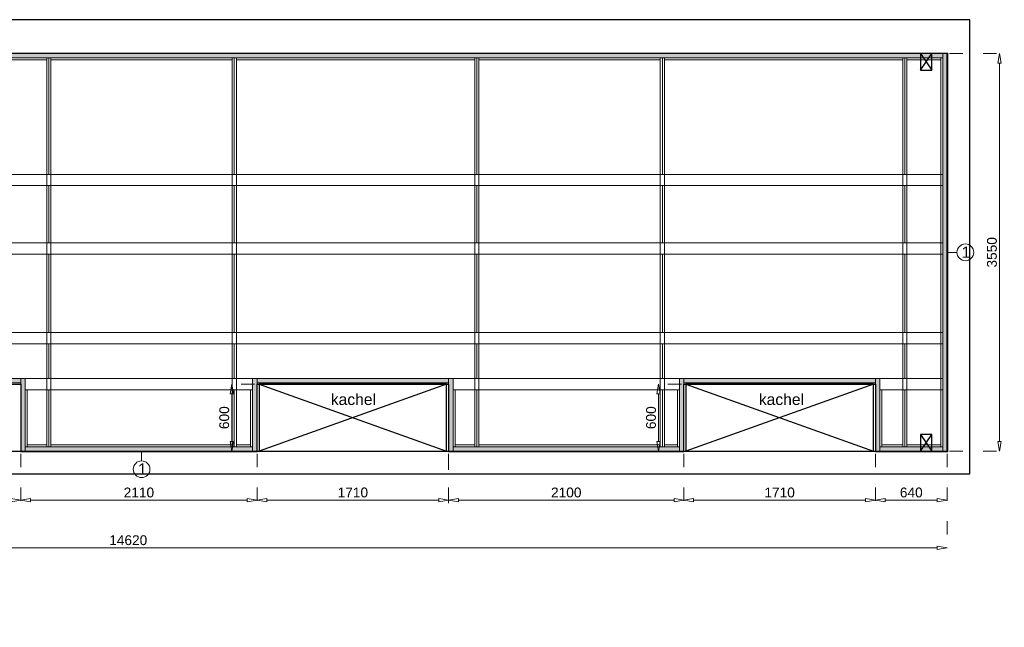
# Model space of a CAD drawing. Header units: millimetres. Extents: x 0 to 331873, y -101826 to 236919.
# Tile 37 of 57: x 193069 to 201859, y 51132 to 56552. Entities that reach past the tile are written whole.
import ezdxf

# ---------------------------------------------------------------- set-up
doc = ezdxf.new("R2010")
doc.units = ezdxf.units.MM
doc.header["$LTSCALE"] = 10
doc.linetypes.add('ACAD_ISO03W100', pattern=[30, 12, -18])
doc.linetypes.add('HIDDEN2', pattern=[0.1875, 0.125, -0.0625])
for name, color, linetype in [('$ symbolen', 8, 'Continuous'), ('40-h', 221, 'Continuous'), ('^ Bwkundig-bestaand', 250, 'Continuous'), ('DIM-DIM', 7, 'Continuous')]:
    doc.layers.add(name, color=color, linetype=linetype)
for name, color, linetype, lineweight in [('25-Staal-B', 150, 'Continuous', 25), ('40x120', 6, 'Continuous', 0), ('^ 0-Hout', 86, 'Continuous', 0), ('^ 0-Staal', 50, 'Continuous', 0), ('^ 0-Staal-txt', 7, 'Continuous', 0), ('s-horizontaal', 122, 'Continuous', 0)]:
    doc.layers.add(name, color=color, linetype=linetype, lineweight=lineweight)
doc.layers.add('omtrekwand', color=3, linetype='Continuous', plot=False)
doc.styles.add('Arial', font='arial.ttf')
doc.styles.get("Standard").update_dxf_attribs({"font": 'arial.ttf'})
doc.dimstyles.new('dim-11', dxfattribs={"dimscale": 35, "dimtxt": 2.5, "dimasz": 2.5, "dimexe": 1.25, "dimexo": 0.625, "dimtad": 1, "dimdec": 0, "dimtxsty": 'Arial', "dimblk": 'CLOSEDBLANK', "dimcen": 3, "dimclrd": 252, "dimclre": 252, "dimclrt": 7, "dimadec": 0, "dimazin": 0, "dimtfac": 1, "dimtdec": 0, "dimtmove": 0, "dimatfit": 3, "dimldrblk": 'CLOSEDBLANK', "dimfxl": 1, "dimlwd": 0, "dimlwe": 0, "dimarcsym": 0})

# ---------------------------------------------------------------- blocks, each defined once
blk = doc.blocks.new('kabeldoorvoer')
at = {"layer": '$ symbolen'}
blk.add_lwpolyline([(-150, 0), (0, 0), (0, 100), (-150, 100)], close=True, dxfattribs=at)
blk.add_lwpolyline([(-150, 100), (0, 0), (0, 100), (-150, 0)], dxfattribs=at)
blk = doc.blocks.new('staal_01_rechts')
at = {"layer": '^ 0-Staal'}
blk.add_lwpolyline([(82.2, 0), (0, 0)], dxfattribs=at)
blk.add_circle((156.9, 0), 74.7, dxfattribs=at)
at = {"layer": '^ 0-Staal', "insert": (123.7, 51.8), "char_height": 100, "attachment_point": 1}
blk.add_mtext_dynamic_manual_height_columns('1', width=136.034, gutter_width=12.5, heights=[0], dxfattribs=at)
blk = doc.blocks.new('staal_01_onder')
at = {"layer": '^ 0-Staal'}
blk.add_lwpolyline([(157857.3, 52616.3), (157857.3, 52698.5)], dxfattribs=at)
blk.add_circle((157857.3, 52541.6), 74.7, dxfattribs=at)
at = {"layer": '^ 0-Staal', "insert": (157824.2, 52593.5), "char_height": 100, "attachment_point": 1}
blk.add_mtext_dynamic_manual_height_columns('1', width=136.034, gutter_width=12.5, heights=[0], dxfattribs=at)
blk = doc.blocks.new('_ClosedBlank')
at = {"color": 0, "linetype": 'ByBlock', "lineweight": -2}
for p, q in [((-1, 0.17), (0, 0)), ((-1, 0.17), (-1, -0.17)), ((0, 0), (-1, -0.17))]:
    blk.add_line(p, q, dxfattribs=at)
blk = doc.blocks.new('*D1017')
at = {"layer": 'Defpoints', "color": 0, "transparency": 16777216}
for p in [(93134.1, -55121.5), (93964.1, -55121.5), (93964.1, -55555.7)]:
    blk.add_point(p, dxfattribs=at)
at = {"layer": 'DIM-DIM', "color": 252, "linetype": 'ACAD_ISO03W100', "lineweight": 0, "transparency": 16777216}
for p, q in [((93134.1, -55143.4), (93134.1, -55599.4)), ((93964.1, -55143.4), (93964.1, -55599.4))]:
    blk.add_line(p, q, dxfattribs=at)
at = {"layer": 'DIM-DIM', "color": 252, "lineweight": 0, "transparency": 16777216}
blk.add_line((93221.6, -55555.7), (93876.6, -55555.7), dxfattribs=at)
at = {"layer": 'DIM-DIM', "color": 252, "lineweight": 0, "transparency": 16777216, "xscale": 87.5, "yscale": 87.5, "zscale": 87.5, "rotation": 180}
blk.add_blockref('_ClosedBlank', (93134.1, -55555.7), dxfattribs=at)
at = {"layer": 'DIM-DIM', "color": 252, "lineweight": 0, "transparency": 16777216, "xscale": 87.5, "yscale": 87.5, "zscale": 87.5}
blk.add_blockref('_ClosedBlank', (93964.1, -55555.7), dxfattribs=at)
at = {"layer": 'DIM-DIM', "color": 7, "transparency": 16777216, "insert": (93549.1, -55489.1), "char_height": 87.5, "attachment_point": 5, "style": 'Arial'}
blk.add_mtext('830', dxfattribs=at)
blk = doc.blocks.new('*D1018')
at = {"layer": 'Defpoints', "color": 0, "transparency": 16777216}
for p in [(95674.1, -55121.5), (97774.1, -55121.5), (97774.1, -55555.7)]:
    blk.add_point(p, dxfattribs=at)
at = {"layer": 'DIM-DIM', "color": 252, "linetype": 'ACAD_ISO03W100', "lineweight": 0, "transparency": 16777216}
for p, q in [((95674.1, -55143.4), (95674.1, -55599.4)), ((97774.1, -55143.4), (97774.1, -55599.4))]:
    blk.add_line(p, q, dxfattribs=at)
at = {"layer": 'DIM-DIM', "color": 252, "lineweight": 0, "transparency": 16777216}
blk.add_line((95761.6, -55555.7), (97686.6, -55555.7), dxfattribs=at)
at = {"layer": 'DIM-DIM', "color": 252, "lineweight": 0, "transparency": 16777216, "xscale": 87.5, "yscale": 87.5, "zscale": 87.5, "rotation": 180}
blk.add_blockref('_ClosedBlank', (95674.1, -55555.7), dxfattribs=at)
at = {"layer": 'DIM-DIM', "color": 252, "lineweight": 0, "transparency": 16777216, "xscale": 87.5, "yscale": 87.5, "zscale": 87.5}
blk.add_blockref('_ClosedBlank', (97774.1, -55555.7), dxfattribs=at)
at = {"layer": 'DIM-DIM', "color": 7, "transparency": 16777216, "insert": (96724.1, -55489.1), "char_height": 87.5, "attachment_point": 5, "style": 'Arial'}
blk.add_mtext('2100', dxfattribs=at)
blk = doc.blocks.new('*D1019')
at = {"layer": 'Defpoints', "color": 0, "transparency": 16777216}
for p in [(93964.1, -55121.5), (95674.1, -55121.5), (95674.1, -55555.7)]:
    blk.add_point(p, dxfattribs=at)
at = {"layer": 'DIM-DIM', "color": 252, "linetype": 'ACAD_ISO03W100', "lineweight": 0, "transparency": 16777216}
for p, q in [((93964.1, -55143.4), (93964.1, -55599.4)), ((95674.1, -55143.4), (95674.1, -55599.4))]:
    blk.add_line(p, q, dxfattribs=at)
at = {"layer": 'DIM-DIM', "color": 252, "lineweight": 0, "transparency": 16777216}
blk.add_line((94051.6, -55555.7), (95586.6, -55555.7), dxfattribs=at)
at = {"layer": 'DIM-DIM', "color": 252, "lineweight": 0, "transparency": 16777216, "xscale": 87.5, "yscale": 87.5, "zscale": 87.5, "rotation": 180}
blk.add_blockref('_ClosedBlank', (93964.1, -55555.7), dxfattribs=at)
at = {"layer": 'DIM-DIM', "color": 252, "lineweight": 0, "transparency": 16777216, "xscale": 87.5, "yscale": 87.5, "zscale": 87.5}
blk.add_blockref('_ClosedBlank', (95674.1, -55555.7), dxfattribs=at)
at = {"layer": 'DIM-DIM', "color": 7, "transparency": 16777216, "insert": (94819.1, -55489.1), "char_height": 87.5, "attachment_point": 5, "style": 'Arial'}
blk.add_mtext('1710', dxfattribs=at)
blk = doc.blocks.new('*D1020')
at = {"layer": 'Defpoints', "color": 0, "transparency": 16777216}
for p in [(93134.1, -55121.5), (107754.1, -55121.5), (107754.1, -55981.2)]:
    blk.add_point(p, dxfattribs=at)
at = {"layer": 'DIM-DIM', "color": 252, "linetype": 'ACAD_ISO03W100', "lineweight": 0, "transparency": 16777216}
for p, q in [((93134.1, -55143.4), (93134.1, -56025)), ((107754.1, -55143.4), (107754.1, -56025))]:
    blk.add_line(p, q, dxfattribs=at)
at = {"layer": 'DIM-DIM', "color": 252, "lineweight": 0, "transparency": 16777216}
blk.add_line((93221.6, -55981.2), (107666.6, -55981.2), dxfattribs=at)
at = {"layer": 'DIM-DIM', "color": 252, "lineweight": 0, "transparency": 16777216, "xscale": 87.5, "yscale": 87.5, "zscale": 87.5, "rotation": 180}
blk.add_blockref('_ClosedBlank', (93134.1, -55981.2), dxfattribs=at)
at = {"layer": 'DIM-DIM', "color": 252, "lineweight": 0, "transparency": 16777216, "xscale": 87.5, "yscale": 87.5, "zscale": 87.5}
blk.add_blockref('_ClosedBlank', (107754.1, -55981.2), dxfattribs=at)
at = {"layer": 'DIM-DIM', "color": 7, "transparency": 16777216, "insert": (100444.1, -55914.7), "char_height": 87.5, "attachment_point": 5, "style": 'Arial'}
blk.add_mtext('14620', dxfattribs=at)
blk = doc.blocks.new('*D1021')
at = {"layer": '25-Staal-B', "color": 252, "linetype": 'ACAD_ISO03W100', "lineweight": 0, "transparency": 16777216}
for p, q in [((107776, -51571.5), (108264.8, -51571.5)), ((107776, -55121.5), (108264.8, -55121.5))]:
    blk.add_line(p, q, dxfattribs=at)
at = {"layer": '25-Staal-B', "color": 252, "lineweight": 0, "transparency": 16777216}
blk.add_line((108221.1, -55034), (108221.1, -51659), dxfattribs=at)
at = {"layer": 'Defpoints', "color": 0, "transparency": 16777216}
for p in [(107754.1, -51571.5), (108221.1, -51571.5), (107754.1, -55121.5)]:
    blk.add_point(p, dxfattribs=at)
at = {"layer": '25-Staal-B', "color": 252, "lineweight": 0, "transparency": 16777216, "xscale": 87.5, "yscale": 87.5, "zscale": 87.5}
for p, rotation in [((108221.1, -51571.5), 90), ((108221.1, -55121.5), 270)]:
    blk.add_blockref('_ClosedBlank', p, dxfattribs=dict(at, rotation=rotation))
at = {"layer": '25-Staal-B', "color": 7, "transparency": 16777216, "insert": (108154.5, -53346.5), "char_height": 87.5, "attachment_point": 5, "rotation": 90, "style": 'Arial'}
blk.add_mtext('3550', dxfattribs=at)
blk = doc.blocks.new('*D1022')
at = {"layer": 'Defpoints', "color": 0, "transparency": 16777216}
for p in [(97774.1, -55121.5), (99484.1, -55121.5), (99484.1, -55555.7)]:
    blk.add_point(p, dxfattribs=at)
at = {"layer": 'DIM-DIM', "color": 252, "linetype": 'ACAD_ISO03W100', "lineweight": 0, "transparency": 16777216}
for p, q in [((97774.1, -55143.4), (97774.1, -55599.4)), ((99484.1, -55143.4), (99484.1, -55599.4))]:
    blk.add_line(p, q, dxfattribs=at)
at = {"layer": 'DIM-DIM', "color": 252, "lineweight": 0, "transparency": 16777216}
blk.add_line((97861.6, -55555.7), (99396.6, -55555.7), dxfattribs=at)
at = {"layer": 'DIM-DIM', "color": 252, "lineweight": 0, "transparency": 16777216, "xscale": 87.5, "yscale": 87.5, "zscale": 87.5, "rotation": 180}
blk.add_blockref('_ClosedBlank', (97774.1, -55555.7), dxfattribs=at)
at = {"layer": 'DIM-DIM', "color": 252, "lineweight": 0, "transparency": 16777216, "xscale": 87.5, "yscale": 87.5, "zscale": 87.5}
blk.add_blockref('_ClosedBlank', (99484.1, -55555.7), dxfattribs=at)
at = {"layer": 'DIM-DIM', "color": 7, "transparency": 16777216, "insert": (98629.1, -55489.1), "char_height": 87.5, "attachment_point": 5, "style": 'Arial'}
blk.add_mtext('1710', dxfattribs=at)
blk = doc.blocks.new('*D1023')
at = {"layer": 'Defpoints', "color": 0, "transparency": 16777216}
for p in [(99484.1, -55121.5), (101594.1, -55121.5), (99484.1, -55555.7)]:
    blk.add_point(p, dxfattribs=at)
at = {"layer": 'DIM-DIM', "color": 252, "linetype": 'ACAD_ISO03W100', "lineweight": 0, "transparency": 16777216}
for p, q in [((99484.1, -55143.4), (99484.1, -55599.4)), ((101594.1, -55143.4), (101594.1, -55599.4))]:
    blk.add_line(p, q, dxfattribs=at)
at = {"layer": 'DIM-DIM', "color": 252, "lineweight": 0, "transparency": 16777216}
blk.add_line((101506.6, -55555.7), (99571.6, -55555.7), dxfattribs=at)
at = {"layer": 'DIM-DIM', "color": 252, "lineweight": 0, "transparency": 16777216, "xscale": 87.5, "yscale": 87.5, "zscale": 87.5, "rotation": 180}
blk.add_blockref('_ClosedBlank', (99484.1, -55555.7), dxfattribs=at)
at = {"layer": 'DIM-DIM', "color": 252, "lineweight": 0, "transparency": 16777216, "xscale": 87.5, "yscale": 87.5, "zscale": 87.5}
blk.add_blockref('_ClosedBlank', (101594.1, -55555.7), dxfattribs=at)
at = {"layer": 'DIM-DIM', "color": 7, "transparency": 16777216, "insert": (100539.1, -55489.1), "char_height": 87.5, "attachment_point": 5, "style": 'Arial'}
blk.add_mtext('2110', dxfattribs=at)
blk = doc.blocks.new('*D1024')
at = {"layer": 'Defpoints', "color": 0, "transparency": 16777216}
for p in [(101594.1, -55121.5), (103304.1, -55121.5), (101594.1, -55555.7)]:
    blk.add_point(p, dxfattribs=at)
at = {"layer": 'DIM-DIM', "color": 252, "linetype": 'ACAD_ISO03W100', "lineweight": 0, "transparency": 16777216}
for p, q in [((101594.1, -55143.4), (101594.1, -55599.4)), ((103304.1, -55143.4), (103304.1, -55599.4))]:
    blk.add_line(p, q, dxfattribs=at)
at = {"layer": 'DIM-DIM', "color": 252, "lineweight": 0, "transparency": 16777216}
blk.add_line((103216.6, -55555.7), (101681.6, -55555.7), dxfattribs=at)
at = {"layer": 'DIM-DIM', "color": 252, "lineweight": 0, "transparency": 16777216, "xscale": 87.5, "yscale": 87.5, "zscale": 87.5, "rotation": 180}
blk.add_blockref('_ClosedBlank', (101594.1, -55555.7), dxfattribs=at)
at = {"layer": 'DIM-DIM', "color": 252, "lineweight": 0, "transparency": 16777216, "xscale": 87.5, "yscale": 87.5, "zscale": 87.5}
blk.add_blockref('_ClosedBlank', (103304.1, -55555.7), dxfattribs=at)
at = {"layer": 'DIM-DIM', "color": 7, "transparency": 16777216, "insert": (102449.1, -55489.1), "char_height": 87.5, "attachment_point": 5, "style": 'Arial'}
blk.add_mtext('1710', dxfattribs=at)
blk = doc.blocks.new('*D1025')
at = {"layer": 'Defpoints', "color": 0, "transparency": 16777216}
for p in [(103304.1, -55143.4), (105404.1, -55121.5), (103304.1, -55555.7)]:
    blk.add_point(p, dxfattribs=at)
at = {"layer": 'DIM-DIM', "color": 252, "linetype": 'ACAD_ISO03W100', "lineweight": 0, "transparency": 16777216}
for p, q in [((103304.1, -55165.2), (103304.1, -55599.4)), ((105404.1, -55143.4), (105404.1, -55599.4))]:
    blk.add_line(p, q, dxfattribs=at)
at = {"layer": 'DIM-DIM', "color": 252, "lineweight": 0, "transparency": 16777216}
blk.add_line((105316.6, -55555.7), (103391.6, -55555.7), dxfattribs=at)
at = {"layer": 'DIM-DIM', "color": 252, "lineweight": 0, "transparency": 16777216, "xscale": 87.5, "yscale": 87.5, "zscale": 87.5, "rotation": 180}
blk.add_blockref('_ClosedBlank', (103304.1, -55555.7), dxfattribs=at)
at = {"layer": 'DIM-DIM', "color": 252, "lineweight": 0, "transparency": 16777216, "xscale": 87.5, "yscale": 87.5, "zscale": 87.5}
blk.add_blockref('_ClosedBlank', (105404.1, -55555.7), dxfattribs=at)
at = {"layer": 'DIM-DIM', "color": 7, "transparency": 16777216, "insert": (104354.1, -55489.1), "char_height": 87.5, "attachment_point": 5, "style": 'Arial'}
blk.add_mtext('2100', dxfattribs=at)
blk = doc.blocks.new('*D1026')
at = {"layer": 'Defpoints', "color": 0, "transparency": 16777216}
for p in [(107114.1, -55121.5), (107754.1, -55121.5), (107754.1, -55555.7)]:
    blk.add_point(p, dxfattribs=at)
at = {"layer": 'DIM-DIM', "color": 252, "linetype": 'ACAD_ISO03W100', "lineweight": 0, "transparency": 16777216}
for p, q in [((107114.1, -55143.4), (107114.1, -55599.4)), ((107754.1, -55143.4), (107754.1, -55599.4))]:
    blk.add_line(p, q, dxfattribs=at)
at = {"layer": 'DIM-DIM', "color": 252, "lineweight": 0, "transparency": 16777216}
blk.add_line((107201.6, -55555.7), (107666.6, -55555.7), dxfattribs=at)
at = {"layer": 'DIM-DIM', "color": 252, "lineweight": 0, "transparency": 16777216, "xscale": 87.5, "yscale": 87.5, "zscale": 87.5, "rotation": 180}
blk.add_blockref('_ClosedBlank', (107114.1, -55555.7), dxfattribs=at)
at = {"layer": 'DIM-DIM', "color": 252, "lineweight": 0, "transparency": 16777216, "xscale": 87.5, "yscale": 87.5, "zscale": 87.5}
blk.add_blockref('_ClosedBlank', (107754.1, -55555.7), dxfattribs=at)
at = {"layer": 'DIM-DIM', "color": 7, "transparency": 16777216, "insert": (107434.1, -55489.1), "char_height": 87.5, "attachment_point": 5, "style": 'Arial'}
blk.add_mtext('640', dxfattribs=at)
blk = doc.blocks.new('*D1027')
at = {"layer": 'Defpoints', "color": 0, "transparency": 16777216}
for p in [(105404.1, -55121.5), (107114.1, -55121.5), (107114.1, -55555.7)]:
    blk.add_point(p, dxfattribs=at)
at = {"layer": 'DIM-DIM', "color": 252, "linetype": 'ACAD_ISO03W100', "lineweight": 0, "transparency": 16777216}
for p, q in [((105404.1, -55143.4), (105404.1, -55599.4)), ((107114.1, -55143.4), (107114.1, -55599.4))]:
    blk.add_line(p, q, dxfattribs=at)
at = {"layer": 'DIM-DIM', "color": 252, "lineweight": 0, "transparency": 16777216}
blk.add_line((105491.6, -55555.7), (107026.6, -55555.7), dxfattribs=at)
at = {"layer": 'DIM-DIM', "color": 252, "lineweight": 0, "transparency": 16777216, "xscale": 87.5, "yscale": 87.5, "zscale": 87.5, "rotation": 180}
blk.add_blockref('_ClosedBlank', (105404.1, -55555.7), dxfattribs=at)
at = {"layer": 'DIM-DIM', "color": 252, "lineweight": 0, "transparency": 16777216, "xscale": 87.5, "yscale": 87.5, "zscale": 87.5}
blk.add_blockref('_ClosedBlank', (107114.1, -55555.7), dxfattribs=at)
at = {"layer": 'DIM-DIM', "color": 7, "transparency": 16777216, "insert": (106259.1, -55489.1), "char_height": 87.5, "attachment_point": 5, "style": 'Arial'}
blk.add_mtext('1710', dxfattribs=at)
blk = doc.blocks.new('*D1264')
at = {"layer": 'Defpoints', "color": 0, "transparency": 16777216}
for p in [(97774.1, -54521.5), (97547.9, -55121.5), (97774.1, -55121.5)]:
    blk.add_point(p, dxfattribs=at)
at = {"layer": 'DIM-DIM', "color": 252, "linetype": 'ACAD_ISO03W100', "lineweight": 0, "transparency": 16777216}
for p, q in [((97752.3, -54521.5), (97504.1, -54521.5)), ((97752.3, -55121.5), (97504.1, -55121.5))]:
    blk.add_line(p, q, dxfattribs=at)
at = {"layer": 'DIM-DIM', "color": 252, "lineweight": 0, "transparency": 16777216}
blk.add_line((97547.9, -54609), (97547.9, -55034), dxfattribs=at)
at = {"layer": 'DIM-DIM', "color": 252, "lineweight": 0, "transparency": 16777216, "xscale": 87.5, "yscale": 87.5, "zscale": 87.5}
for p, rotation in [((97547.9, -54521.5), 90), ((97547.9, -55121.5), 270)]:
    blk.add_blockref('_ClosedBlank', p, dxfattribs=dict(at, rotation=rotation))
at = {"layer": 'DIM-DIM', "color": 7, "transparency": 16777216, "insert": (97481.3, -54821.5), "char_height": 87.5, "attachment_point": 5, "rotation": 90, "style": 'Arial'}
blk.add_mtext('600', dxfattribs=at)
blk = doc.blocks.new('*D1124')
at = {"layer": 'Defpoints', "color": 0, "transparency": 16777216}
for p in [(101594.1, -54521.5), (101367.9, -55121.5), (101594.1, -55121.5)]:
    blk.add_point(p, dxfattribs=at)
at = {"layer": 'DIM-DIM', "color": 252, "linetype": 'ACAD_ISO03W100', "lineweight": 0, "transparency": 16777216}
for p, q in [((101572.3, -54521.5), (101324.1, -54521.5)), ((101572.3, -55121.5), (101324.1, -55121.5))]:
    blk.add_line(p, q, dxfattribs=at)
at = {"layer": 'DIM-DIM', "color": 252, "lineweight": 0, "transparency": 16777216}
blk.add_line((101367.9, -54609), (101367.9, -55034), dxfattribs=at)
at = {"layer": 'DIM-DIM', "color": 252, "lineweight": 0, "transparency": 16777216, "xscale": 87.5, "yscale": 87.5, "zscale": 87.5}
for p, rotation in [((101367.9, -54521.5), 90), ((101367.9, -55121.5), 270)]:
    blk.add_blockref('_ClosedBlank', p, dxfattribs=dict(at, rotation=rotation))
at = {"layer": 'DIM-DIM', "color": 7, "transparency": 16777216, "insert": (101301.3, -54821.5), "char_height": 87.5, "attachment_point": 5, "rotation": 90, "style": 'Arial'}
blk.add_mtext('600', dxfattribs=at)
blk = doc.blocks.new('*D1125')
at = {"layer": 'Defpoints', "color": 0, "transparency": 16777216}
for p in [(105404.1, -54521.5), (105177.9, -55121.5), (105404.1, -55121.5)]:
    blk.add_point(p, dxfattribs=at)
at = {"layer": 'DIM-DIM', "color": 252, "linetype": 'ACAD_ISO03W100', "lineweight": 0, "transparency": 16777216}
for p, q in [((105382.3, -54521.5), (105134.1, -54521.5)), ((105382.3, -55121.5), (105134.1, -55121.5))]:
    blk.add_line(p, q, dxfattribs=at)
at = {"layer": 'DIM-DIM', "color": 252, "lineweight": 0, "transparency": 16777216}
blk.add_line((105177.9, -54609), (105177.9, -55034), dxfattribs=at)
at = {"layer": 'DIM-DIM', "color": 252, "lineweight": 0, "transparency": 16777216, "xscale": 87.5, "yscale": 87.5, "zscale": 87.5}
for p, rotation in [((105177.9, -54521.5), 90), ((105177.9, -55121.5), 270)]:
    blk.add_blockref('_ClosedBlank', p, dxfattribs=dict(at, rotation=rotation))
at = {"layer": 'DIM-DIM', "color": 7, "transparency": 16777216, "insert": (105111.3, -54821.5), "char_height": 87.5, "attachment_point": 5, "rotation": 90, "style": 'Arial'}
blk.add_mtext('600', dxfattribs=at)
blk = doc.blocks.new('*D1126')
at = {"layer": 'Defpoints', "color": 0, "transparency": 16777216}
for p in [(93964.1, -54521.5), (93737.9, -55121.5), (93964.1, -55121.5)]:
    blk.add_point(p, dxfattribs=at)
at = {"layer": 'DIM-DIM', "color": 252, "linetype": 'ACAD_ISO03W100', "lineweight": 0, "transparency": 16777216}
for p, q in [((93942.3, -54521.5), (93694.1, -54521.5)), ((93942.3, -55121.5), (93694.1, -55121.5))]:
    blk.add_line(p, q, dxfattribs=at)
at = {"layer": 'DIM-DIM', "color": 252, "lineweight": 0, "transparency": 16777216}
blk.add_line((93737.9, -54609), (93737.9, -55034), dxfattribs=at)
at = {"layer": 'DIM-DIM', "color": 252, "lineweight": 0, "transparency": 16777216, "xscale": 87.5, "yscale": 87.5, "zscale": 87.5}
for p, rotation in [((93737.9, -54521.5), 90), ((93737.9, -55121.5), 270)]:
    blk.add_blockref('_ClosedBlank', p, dxfattribs=dict(at, rotation=rotation))
at = {"layer": 'DIM-DIM', "color": 7, "transparency": 16777216, "insert": (93671.3, -54821.5), "char_height": 87.5, "attachment_point": 5, "rotation": 90, "style": 'Arial'}
blk.add_mtext('600', dxfattribs=at)
blk = doc.blocks.new('1c')
at = {"layer": '25-Staal-B'}
blk.add_lwpolyline([(11291.6, 5366), (-3328.4, 5366), (-3328.4, 1816), (-2498.4, 1816), (-2498.4, 2416), (-788.4, 2416), (-788.4, 1816), (1311.6, 1816), (1311.6, 2416), (3021.6, 2416), (3021.6, 1816), (5131.6, 1816), (5131.6, 2416), (6841.6, 2416), (6841.6, 1816), (8941.6, 1816), (8941.6, 2416), (10651.6, 2416), (10651.6, 1816), (11291.6, 1816)], close=True, dxfattribs=at)
at = {"layer": '^ 0-Staal-txt', "lineweight": 0, "style": 'Arial'}
for s, p in [('Zaal  1', (-5101.7, 553.9)), ('Wand  - ', (-5101.7, 249.2)), ('1C', (-4304.6, 249.2))]:
    blk.add_text(s, height=154.21, dxfattribs=at).set_placement(p)
at = {"layer": '25-Staal-B'}
dim = blk.add_linear_dim(base=(11758.5, 5366), p1=(11291.6, 1816), p2=(11291.6, 5366), angle=90, dimstyle='dim-11', dxfattribs=at)
dim.commit()
dim.dimension.update_dxf_attribs({"geometry": '*D1021', "text_midpoint": (11691.9, 3591), "insert": (-96462.5, 56937.5)})
at = {"layer": 'DIM-DIM'}
for base, p1, p2, picture, middle in [((-2724.7, 1816), (-2498.4, 2416), (-2498.4, 1816), '*D1126', (-2791.2, 2116)), ((1085.3, 1816), (1311.6, 2416), (1311.6, 1816), '*D1264', (1018.8, 2116)), ((4905.3, 1816), (5131.6, 2416), (5131.6, 1816), '*D1124', (4838.8, 2116)), ((8715.3, 1816), (8941.6, 2416), (8941.6, 1816), '*D1125', (8648.8, 2116))]:
    dim = blk.add_linear_dim(base=base, p1=p1, p2=p2, angle=90, dimstyle='dim-11', dxfattribs=at)
    dim.commit()
    dim.dimension.update_dxf_attribs({"geometry": picture, "text_midpoint": middle, "insert": (-96462.5, 56937.5)})
for base, p1, p2, picture, middle in [((-2498.4, 1381.8), (-3328.4, 1816), (-2498.4, 1816), '*D1017', (-2913.4, 1448.4)), ((11291.6, 956.2), (-3328.4, 1816), (11291.6, 1816), '*D1020', (3981.6, 1022.8)), ((-788.4, 1381.8), (-2498.4, 1816), (-788.4, 1816), '*D1019', (-1643.4, 1448.3)), ((1311.6, 1381.8), (-788.4, 1816), (1311.6, 1816), '*D1018', (261.6, 1448.3)), ((3021.6, 1381.8), (1311.6, 1816), (3021.6, 1816), '*D1022', (2166.6, 1448.3)), ((3021.6, 1381.8), (5131.6, 1816), (3021.6, 1816), '*D1023', (4076.6, 1448.3)), ((5131.6, 1381.8), (6841.6, 1816), (5131.6, 1816), '*D1024', (5986.6, 1448.3)), ((6841.6, 1381.8), (8941.6, 1816), (6841.6, 1794.1), '*D1025', (7891.6, 1448.3)), ((10651.6, 1381.8), (8941.6, 1816), (10651.6, 1816), '*D1027', (9796.6, 1448.3)), ((11291.6, 1381.8), (10651.6, 1816), (11291.6, 1816), '*D1026', (10971.6, 1448.3))]:
    dim = blk.add_linear_dim(base=base, p1=p1, p2=p2, dimstyle='dim-11', dxfattribs=at)
    dim.commit()
    dim.dimension.update_dxf_attribs({"geometry": picture, "text_midpoint": middle, "insert": (-96462.5, 56937.5)})

msp = doc.modelspace()

# ---------------------------------------------------------------- hatches: boundary and pattern name
at = {"layer": '40-h'}
h = msp.add_hatch(dxfattribs=at)
h.set_pattern_fill('DOTS', color=256)
h.paths.add_polyline_path([(196898.29, 52701.52), (196938.29, 52701.52), (196938.29, 53351.52), (196898.29, 53351.52)])
h.paths.add_polyline_path([(198958.29, 52701.52), (198958.29, 52741.52), (196938.29, 52741.52), (196938.29, 52701.52)])
h.paths.add_polyline_path([(198998.29, 53351.52), (200708.29, 53351.52), (200708.29, 53311.52), (198998.29, 53311.52)])
h.paths.add_polyline_path([(198998.29, 52701.52), (198958.29, 52701.52), (198958.29, 53351.52), (198998.29, 53351.52)])
h.paths.add_polyline_path([(200708.29, 52701.52), (200748.29, 52701.52), (200748.29, 53351.52), (200708.29, 53351.52)])
h.paths.add_polyline_path([(200748.29, 52741.52), (201311.29, 52741.52), (201311.29, 52701.52), (200748.29, 52701.52)])
h.paths.add_polyline_path([(201351.29, 52701.52), (201311.29, 52701.52), (201311.29, 56251.52), (201351.29, 56251.52)])
h.paths.add_polyline_path([(201311.29, 56211.52), (201311.29, 56251.52), (186768.29, 56251.52), (186768.29, 56211.52)])
h = msp.add_hatch(dxfattribs=at)
h.set_pattern_fill('DOTS', color=256)
h.set_pattern_definition([(0, (-94, 0), (0.79375, 1.5875), [0, -1.5875])])
h.paths.add_polyline_path([(195148.29, 52701.52), (195148.29, 52741.52), (193118.29, 52741.52), (193118.29, 52701.52)])
h.paths.add_polyline_path([(193078.29, 52701.52), (193118.29, 52701.52), (193118.29, 53351.52), (193078.29, 53351.52)])
h.paths.add_polyline_path([(191368.29, 53351.52), (193078.29, 53351.52), (193078.29, 53311.52), (191368.29, 53311.52)])
h.paths.add_polyline_path([(191368.29, 52701.52), (191328.29, 52701.52), (191328.29, 53351.52), (191368.29, 53351.52)])
h.paths.add_polyline_path([(191328.29, 52701.52), (191328.29, 52741.52), (189308.29, 52741.52), (189308.29, 52701.52)])
h.paths.add_polyline_path([(195188.29, 53351.52), (196898.29, 53351.52), (196898.29, 53311.52), (195188.29, 53311.52)])
h.paths.add_polyline_path([(195188.29, 52701.52), (195148.29, 52701.52), (195148.29, 53351.52), (195188.29, 53351.52)])

# ---------------------------------------------------------------- linework, layer by layer
at = {"layer": '$ symbolen'}
for points in [[(195206.29, 52701.52), (196880.29, 52701.52), (196880.29, 53301.52), (195206.29, 53301.52)], [(199016.29, 52701.52), (200690.29, 52701.52), (200690.29, 53301.52), (199016.29, 53301.52)]]:
    msp.add_lwpolyline(points, close=True, dxfattribs=at)
for points in [[(195206.29, 53301.52), (196880.29, 52701.52), (196880.29, 53301.52), (195206.29, 52701.52)], [(199016.29, 53301.52), (200690.29, 52701.52), (200690.29, 53301.52), (199016.29, 52701.52)]]:
    msp.add_lwpolyline(points, dxfattribs=at)
at = {"layer": '40x120'}
for points in [[(201311.29, 56211.52), (201311.29, 56251.52), (186768.29, 56251.52), (186768.29, 56211.52)], [(201351.29, 52701.52), (201311.29, 52701.52), (201311.29, 56251.52), (201351.29, 56251.52)], [(201351.29, 52701.52), (201311.29, 52701.52), (201311.29, 56251.52), (201351.29, 56251.52)], [(191368.29, 53351.52), (193078.29, 53351.52), (193078.29, 53311.52), (191368.29, 53311.52)], [(193078.29, 52701.52), (193118.29, 52701.52), (193118.29, 53351.52), (193078.29, 53351.52)], [(193078.29, 52701.52), (193118.29, 52701.52), (193118.29, 53351.52), (193078.29, 53351.52)], [(195188.29, 52701.52), (195148.29, 52701.52), (195148.29, 53351.52), (195188.29, 53351.52)], [(195188.29, 52701.52), (195148.29, 52701.52), (195148.29, 53351.52), (195188.29, 53351.52)], [(195188.29, 53351.52), (196898.29, 53351.52), (196898.29, 53311.52), (195188.29, 53311.52)], [(196898.29, 52701.52), (196938.29, 52701.52), (196938.29, 53351.52), (196898.29, 53351.52)], [(196898.29, 52701.52), (196938.29, 52701.52), (196938.29, 53351.52), (196898.29, 53351.52)], [(198998.29, 52701.52), (198958.29, 52701.52), (198958.29, 53351.52), (198998.29, 53351.52)], [(198998.29, 52701.52), (198958.29, 52701.52), (198958.29, 53351.52), (198998.29, 53351.52)], [(198998.29, 53351.52), (200708.29, 53351.52), (200708.29, 53311.52), (198998.29, 53311.52)], [(200708.29, 52701.52), (200748.29, 52701.52), (200748.29, 53351.52), (200708.29, 53351.52)], [(200708.29, 52701.52), (200748.29, 52701.52), (200748.29, 53351.52), (200708.29, 53351.52)], [(195148.29, 52701.52), (195148.29, 52741.52), (193118.29, 52741.52), (193118.29, 52701.52)], [(198958.29, 52701.52), (198958.29, 52741.52), (196938.29, 52741.52), (196938.29, 52701.52)], [(200748.29, 52741.52), (201311.29, 52741.52), (201311.29, 52701.52), (200748.29, 52701.52)]]:
    msp.add_lwpolyline(points, close=True, dxfattribs=at)
at = {"layer": '^ 0-Hout'}
for points in [[(193312.29, 56193.52), (193312.29, 56211.52), (191182.29, 56211.52), (191182.29, 56193.52)], [(193330.29, 55171.52), (193312.29, 55171.52), (193312.29, 56211.52), (193330.29, 56211.52)], [(193330.29, 55171.52), (193348.29, 55171.52), (193348.29, 56211.52), (193330.29, 56211.52)], [(193348.29, 56211.52), (194967.29, 56211.52), (194967.29, 56193.52), (193348.29, 56193.52)], [(194985.29, 55171.52), (194967.29, 55171.52), (194967.29, 56211.52), (194985.29, 56211.52)], [(194985.29, 55171.52), (195003.29, 55171.52), (195003.29, 56211.52), (194985.29, 56211.52)], [(197133.29, 56193.52), (197133.29, 56211.52), (195003.29, 56211.52), (195003.29, 56193.52)], [(197151.29, 55171.52), (197133.29, 55171.52), (197133.29, 56211.52), (197151.29, 56211.52)], [(197151.29, 55171.52), (197169.29, 55171.52), (197169.29, 56211.52), (197151.29, 56211.52)], [(197169.29, 56211.52), (198788.29, 56211.52), (198788.29, 56193.52), (197169.29, 56193.52)], [(198806.29, 55171.52), (198788.29, 55171.52), (198788.29, 56211.52), (198806.29, 56211.52)], [(198806.29, 55171.52), (198824.29, 55171.52), (198824.29, 56211.52), (198806.29, 56211.52)], [(200954.29, 56193.52), (200954.29, 56211.52), (198824.29, 56211.52), (198824.29, 56193.52)], [(200972.29, 55171.52), (200954.29, 55171.52), (200954.29, 56211.52), (200972.29, 56211.52)], [(200972.29, 55171.52), (200990.29, 55171.52), (200990.29, 56211.52), (200972.29, 56211.52)], [(200990.29, 56193.52), (201293.29, 56193.52), (201293.29, 56211.52), (200990.29, 56211.52)], [(201311.29, 55171.52), (201293.29, 55171.52), (201293.29, 56211.52), (201311.29, 56211.52)], [(193330.29, 54561.52), (193312.29, 54561.52), (193312.29, 55071.52), (193330.29, 55071.52)], [(193330.29, 54561.52), (193348.29, 54561.52), (193348.29, 55071.52), (193330.29, 55071.52)], [(194985.29, 54561.52), (194967.29, 54561.52), (194967.29, 55071.52), (194985.29, 55071.52)], [(194985.29, 54561.52), (195003.29, 54561.52), (195003.29, 55071.52), (194985.29, 55071.52)], [(197151.29, 54561.52), (197133.29, 54561.52), (197133.29, 55071.52), (197151.29, 55071.52)], [(197151.29, 54561.52), (197169.29, 54561.52), (197169.29, 55071.52), (197151.29, 55071.52)], [(198806.29, 54561.52), (198788.29, 54561.52), (198788.29, 55071.52), (198806.29, 55071.52)], [(198806.29, 54561.52), (198824.29, 54561.52), (198824.29, 55071.52), (198806.29, 55071.52)], [(200972.29, 54561.52), (200954.29, 54561.52), (200954.29, 55071.52), (200972.29, 55071.52)], [(200972.29, 54561.52), (200990.29, 54561.52), (200990.29, 55071.52), (200972.29, 55071.52)], [(201311.29, 54561.52), (201293.29, 54561.52), (201293.29, 55071.52), (201311.29, 55071.52)], [(193330.29, 53761.52), (193312.29, 53761.52), (193312.29, 54461.52), (193330.29, 54461.52)], [(193330.29, 53761.52), (193348.29, 53761.52), (193348.29, 54461.52), (193330.29, 54461.52)], [(194985.29, 53761.52), (194967.29, 53761.52), (194967.29, 54461.52), (194985.29, 54461.52)], [(194985.29, 53761.52), (195003.29, 53761.52), (195003.29, 54461.52), (194985.29, 54461.52)], [(197151.29, 53761.52), (197133.29, 53761.52), (197133.29, 54461.52), (197151.29, 54461.52)], [(197151.29, 53761.52), (197169.29, 53761.52), (197169.29, 54461.52), (197151.29, 54461.52)], [(198806.29, 53761.52), (198788.29, 53761.52), (198788.29, 54461.52), (198806.29, 54461.52)], [(198806.29, 53761.52), (198824.29, 53761.52), (198824.29, 54461.52), (198806.29, 54461.52)], [(200972.29, 53761.52), (200954.29, 53761.52), (200954.29, 54461.52), (200972.29, 54461.52)], [(200972.29, 53761.52), (200990.29, 53761.52), (200990.29, 54461.52), (200972.29, 54461.52)], [(201311.29, 53761.52), (201293.29, 53761.52), (201293.29, 54461.52), (201311.29, 54461.52)], [(193330.29, 53351.52), (193312.29, 53351.52), (193312.29, 53661.52), (193330.29, 53661.52)], [(193330.29, 53351.52), (193348.29, 53351.52), (193348.29, 53661.52), (193330.29, 53661.52)], [(194985.29, 53351.52), (194967.29, 53351.52), (194967.29, 53661.52), (194985.29, 53661.52)], [(194985.29, 53351.52), (195003.29, 53351.52), (195003.29, 53661.52), (194985.29, 53661.52)], [(197151.29, 53351.52), (197133.29, 53351.52), (197133.29, 53661.52), (197151.29, 53661.52)], [(197151.29, 53351.52), (197169.29, 53351.52), (197169.29, 53661.52), (197151.29, 53661.52)], [(198806.29, 53351.52), (198788.29, 53351.52), (198788.29, 53661.52), (198806.29, 53661.52)], [(198806.29, 53351.52), (198824.29, 53351.52), (198824.29, 53661.52), (198806.29, 53661.52)], [(200972.29, 53351.52), (200954.29, 53351.52), (200954.29, 53661.52), (200972.29, 53661.52)], [(200972.29, 53351.52), (200990.29, 53351.52), (200990.29, 53661.52), (200972.29, 53661.52)], [(201311.29, 53351.52), (201293.29, 53351.52), (201293.29, 53661.52), (201311.29, 53661.52)], [(193118.29, 53251.52), (193136.29, 53251.52), (193136.29, 52741.52), (193118.29, 52741.52)], [(193330.29, 53251.52), (193312.29, 53251.52), (193312.29, 52741.52), (193330.29, 52741.52)], [(193330.29, 53251.52), (193348.29, 53251.52), (193348.29, 52741.52), (193330.29, 52741.52)], [(194985.29, 53251.52), (194967.29, 53251.52), (194967.29, 52741.52), (194985.29, 52741.52)], [(194985.29, 53251.52), (195003.29, 53251.52), (195003.29, 52741.52), (194985.29, 52741.52)], [(195148.29, 53251.52), (195130.29, 53251.52), (195130.29, 52741.52), (195148.29, 52741.52)], [(196938.29, 53251.52), (196956.29, 53251.52), (196956.29, 52741.52), (196938.29, 52741.52)], [(197151.29, 53251.52), (197133.29, 53251.52), (197133.29, 52741.52), (197151.29, 52741.52)], [(197151.29, 53251.52), (197169.29, 53251.52), (197169.29, 52741.52), (197151.29, 52741.52)], [(198806.29, 53251.52), (198788.29, 53251.52), (198788.29, 52741.52), (198806.29, 52741.52)], [(198806.29, 53251.52), (198824.29, 53251.52), (198824.29, 52741.52), (198806.29, 52741.52)], [(198958.29, 53251.52), (198940.29, 53251.52), (198940.29, 52741.52), (198958.29, 52741.52)], [(200748.29, 53251.52), (200766.29, 53251.52), (200766.29, 52741.52), (200748.29, 52741.52)], [(200972.29, 53251.52), (200954.29, 53251.52), (200954.29, 52741.52), (200972.29, 52741.52)], [(200972.29, 53251.52), (200990.29, 53251.52), (200990.29, 52741.52), (200972.29, 52741.52)], [(201311.29, 53251.52), (201293.29, 53251.52), (201293.29, 52741.52), (201311.29, 52741.52)], [(193312.29, 52759.52), (193136.29, 52759.52), (193136.29, 52741.52), (193312.29, 52741.52)], [(193348.29, 52759.52), (194967.29, 52759.52), (194967.29, 52741.52), (193348.29, 52741.52)], [(195003.29, 52759.52), (195130.29, 52759.52), (195130.29, 52741.52), (195003.29, 52741.52)], [(197133.29, 52759.52), (196956.29, 52759.52), (196956.29, 52741.52), (197133.29, 52741.52)], [(197169.29, 52759.52), (198788.29, 52759.52), (198788.29, 52741.52), (197169.29, 52741.52)], [(198824.29, 52759.52), (198940.29, 52759.52), (198940.29, 52741.52), (198824.29, 52741.52)], [(200766.29, 52759.52), (200954.29, 52759.52), (200954.29, 52741.52), (200766.29, 52741.52)], [(200990.29, 52759.52), (201293.29, 52759.52), (201293.29, 52741.52), (200990.29, 52741.52)]]:
    msp.add_lwpolyline(points, close=True, dxfattribs=at)
at = {"layer": '^ 0-Hout', "linetype": 'HIDDEN2'}
for points in [[(193312.29, 55171.52), (193312.29, 55071.52)], [(193348.29, 55171.52), (193348.29, 55071.52)], [(194967.29, 55171.52), (194967.29, 55071.52)], [(195003.29, 55171.52), (195003.29, 55071.52)], [(197133.29, 55171.52), (197133.29, 55071.52)], [(197169.29, 55171.52), (197169.29, 55071.52)], [(198788.29, 55171.52), (198788.29, 55071.52)], [(198824.29, 55171.52), (198824.29, 55071.52)], [(200954.29, 55171.52), (200954.29, 55071.52)], [(200990.29, 55171.52), (200990.29, 55071.52)], [(201293.29, 55171.52), (201293.29, 55071.52)], [(193312.29, 54561.52), (193312.29, 54461.52)], [(193348.29, 54561.52), (193348.29, 54461.52)], [(194967.29, 54561.52), (194967.29, 54461.52)], [(195003.29, 54561.52), (195003.29, 54461.52)], [(197133.29, 54561.52), (197133.29, 54461.52)], [(197169.29, 54561.52), (197169.29, 54461.52)], [(198788.29, 54561.52), (198788.29, 54461.52)], [(198824.29, 54561.52), (198824.29, 54461.52)], [(200954.29, 54561.52), (200954.29, 54461.52)], [(200990.29, 54561.52), (200990.29, 54461.52)], [(201293.29, 54561.52), (201293.29, 54461.52)], [(193312.29, 53761.52), (193312.29, 53661.52)], [(193348.29, 53761.52), (193348.29, 53661.52)], [(194967.29, 53761.52), (194967.29, 53661.52)], [(195003.29, 53761.52), (195003.29, 53661.52)], [(197133.29, 53761.52), (197133.29, 53661.52)], [(197169.29, 53761.52), (197169.29, 53661.52)], [(198788.29, 53761.52), (198788.29, 53661.52)], [(198824.29, 53761.52), (198824.29, 53661.52)], [(200954.29, 53761.52), (200954.29, 53661.52)], [(200990.29, 53761.52), (200990.29, 53661.52)], [(201293.29, 53761.52), (201293.29, 53661.52)], [(193312.29, 53351.52), (193312.29, 53251.52)], [(193348.29, 53351.52), (193348.29, 53251.52)], [(194967.29, 53351.52), (194967.29, 53251.52)], [(195003.29, 53351.52), (195003.29, 53251.52)], [(197133.29, 53351.52), (197133.29, 53251.52)], [(197169.29, 53351.52), (197169.29, 53251.52)], [(198788.29, 53351.52), (198788.29, 53251.52)], [(198824.29, 53351.52), (198824.29, 53251.52)], [(200954.29, 53351.52), (200954.29, 53251.52)], [(200990.29, 53351.52), (200990.29, 53251.52)], [(201293.29, 53351.52), (201293.29, 53251.52)]]:
    msp.add_lwpolyline(points, dxfattribs=at)
at = {"layer": '^ 0-Staal'}
for points in [[(186728.29, 56254.52), (201351.29, 56254.52), (201351.29, 56251.52), (186728.29, 56251.52)], [(201354.29, 52698.52), (201351.29, 52698.52), (201351.29, 56254.52), (201354.29, 56254.52)], [(195188.29, 52701.52), (193078.29, 52701.52), (193078.29, 52698.52), (195188.29, 52698.52)], [(198998.29, 52701.52), (196898.29, 52701.52), (196898.29, 52698.52), (198998.29, 52698.52)], [(201351.29, 52701.52), (200708.29, 52701.52), (200708.29, 52698.52), (201351.29, 52698.52)]]:
    msp.add_lwpolyline(points, close=True, dxfattribs=at)
at = {"layer": '^ Bwkundig-bestaand', "color": 253}
msp.add_lwpolyline([(186528.29, 52501.52), (201551.43, 52501.52), (201551.43, 56551.52), (186528.29, 56551.52)], close=True, dxfattribs=at)
at = {"layer": 'omtrekwand'}
msp.add_lwpolyline([(186728.29, 52701.52), (201351.29, 52701.52), (201351.29, 56251.52), (186728.29, 56251.52)], close=True, dxfattribs=at)
at = {"layer": 's-horizontaal'}
for points in [[(186768.29, 55171.52), (201311.29, 55171.52), (201311.29, 55071.52), (186768.29, 55071.52)], [(186768.29, 54561.52), (201311.29, 54561.52), (201311.29, 54461.52), (186768.29, 54461.52)], [(186768.29, 53761.52), (201311.29, 53761.52), (201311.29, 53661.52), (186768.29, 53661.52)], [(193118.29, 53351.52), (195148.29, 53351.52), (195148.29, 53251.52), (193118.29, 53251.52)], [(196938.29, 53351.52), (198958.29, 53351.52), (198958.29, 53251.52), (196938.29, 53251.52)], [(200748.29, 53351.52), (201311.29, 53351.52), (201311.29, 53251.52), (200748.29, 53251.52)]]:
    msp.add_lwpolyline(points, close=True, dxfattribs=at)

# ---------------------------------------------------------------- block references
at = {"layer": '$ symbolen', "rotation": 90.00000000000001}
for p in [(201211.29, 56251.52), (201211.29, 52851.52)]:
    msp.add_blockref('kabeldoorvoer', p, dxfattribs=at)
at = {"layer": '^ 0-Staal'}
for name, p in [('staal_01_rechts', (201354.29, 54476.52)), ('staal_01_onder', (36300.49, 0))]:
    msp.add_blockref(name, p, dxfattribs=at)
at = {"layer": 'DIM-DIM'}
msp.add_blockref('1c', (190056.7, 50885.53), dxfattribs=at)

# ---------------------------------------------------------------- texts
at = {"layer": '$ symbolen', "char_height": 100, "attachment_point": 1}
for insert in [(195846.48, 53214.81), (199667.48, 53214.81)]:
    msp.add_mtext_dynamic_manual_height_columns('kachel', width=924.793, gutter_width=12.5, heights=[0], dxfattribs=dict(at, insert=insert))

doc.saveas('drawing.dxf')
